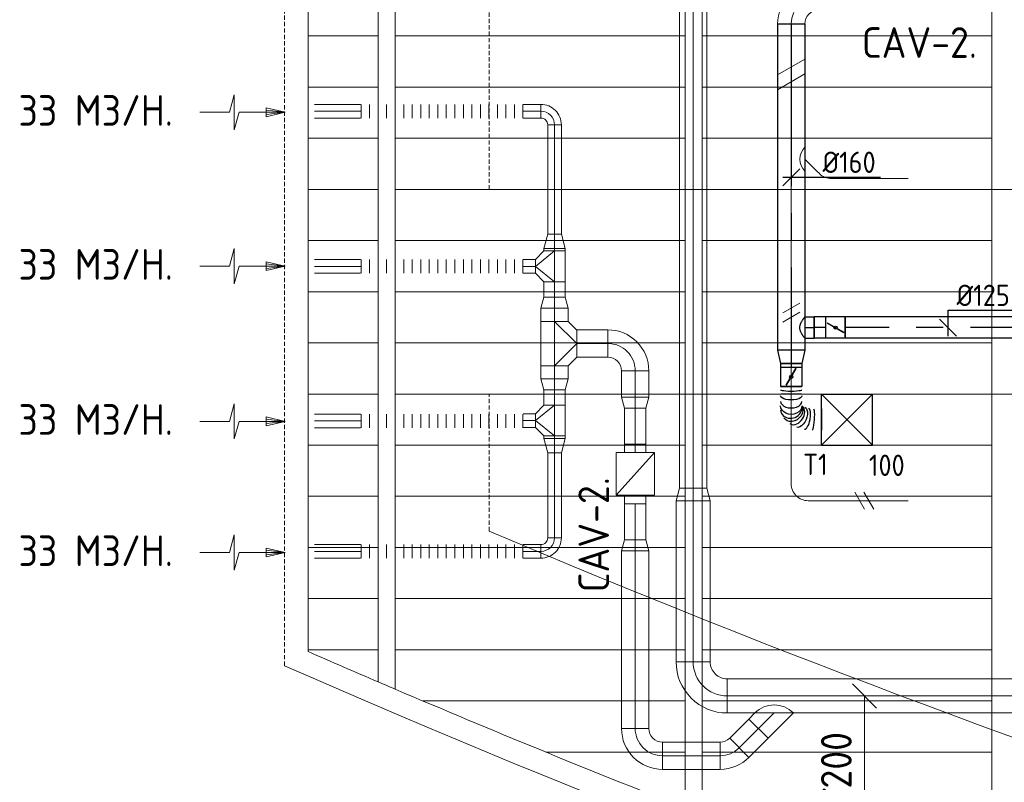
# Model space of a CAD drawing. Header units: millimetres. Extents: x -75017 to 35076, y -1757 to 51354.
# Tile 2 of 41: x -74874 to -69096, y 10869 to 15341. Entities that reach past the tile are written whole.
import ezdxf
from ezdxf.enums import TextEntityAlignment as Align

# ---------------------------------------------------------------- set-up
doc = ezdxf.new("R2010")
doc.units = ezdxf.units.MM
doc.header["$LTSCALE"] = 50
doc.linetypes.add('CENTER2', pattern=[28.575, 19.05, -3.175, 3.175, -3.175])
doc.linetypes.add('DASHED', pattern=[0.75, 0.5, -0.25])
for name, color, linetype in [('45 Plafond.BST', 7, 'Continuous'), ('45 Plafond.BST Afdek-arcering', 7, 'Continuous'), ('WL570---_TOEVOER', 200, 'Continuous'), ('WL570---_TOEVOER_HL', 1, 'Continuous'), ('WL570---_TOEVOER_RST', 200, 'Continuous'), ('WL570---_TOEVOER_RST_HL', 1, 'Continuous'), ('WM570---_TOEVOER', 2, 'Continuous'), ('WM570---_TOEVOER_PR', 2, 'Continuous'), ('WM570---_TOEVOER_RST_PR', 1, 'Continuous')]:
    doc.layers.add(name, color=color, linetype=linetype)
for name, color, linetype, lineweight in [('WL570---_BESTAAND-HARTLIJN', 161, 'Continuous', 0), ('WL570---_BESTAAND-MAATVOERING', 160, 'Continuous', 0), ('WL570---_BESTAAND-RETOUR', 100, 'Continuous', 0), ('WL570---_BESTAAND-TOEVOER', 200, 'Continuous', 0), ('WL570---_DEMONTEREN', 10, 'Continuous', 0)]:
    doc.layers.add(name, color=color, linetype=linetype, lineweight=lineweight)
doc.layers.get('WL570---_DEMONTEREN').off()
doc.styles.add('BURO-025', font='ISO96.shx', dxfattribs={"height": 125})
doc.styles.add('MAATVOERING', font='ISO')

# ---------------------------------------------------------------- blocks, each defined once
blk = doc.blocks.new('KARO')
for p, q in [((1, 0.5), (0, 0.5)), ((0, -0.5), (1, -0.5))]:
    blk.add_line(p, q)
at = {"invisible_edges": 15}
blk.add_3dface([(0, 0.5), (0, -0.5), (1, -0.5), (1, 0.5)], dxfattribs=at)
at = {"layer": 'WL570---_BESTAAND-HARTLIJN'}
blk.add_line((0, 0), (1, 0), dxfattribs=at)
blk = doc.blocks.new('OBO20000090H')
blk.add_lwpolyline([(100, -200, 0.414214), (-200, 100), (-200, -100, -0.414214), (-100, -200)], format="xyb", close=True)
at = {"invisible_edges": 15}
for points in [[(-182.6, -101.5), (-147.9, 95.4), (-200, 100), (-200, -100)], [(-165.8, -106), (-97.4, 81.9), (-147.9, 95.4), (-182.6, -101.5)], [(-150, -113.4), (-50, 59.8), (-97.4, 81.9), (-165.8, -106)], [(-135.7, -123.4), (-7.2, 29.8), (-50, 59.8), (-150, -113.4)], [(-123.4, -135.7), (29.8, -7.2), (-7.2, 29.8), (-135.7, -123.4)], [(-113.4, -150), (59.8, -50), (29.8, -7.2), (-123.4, -135.7)], [(-106, -165.8), (81.9, -97.4), (59.8, -50), (-113.4, -150)], [(-101.5, -182.6), (95.4, -147.9), (81.9, -97.4), (-106, -165.8)], [(-100, -200), (100, -200), (95.4, -147.9), (-101.5, -182.6)]]:
    blk.add_3dface(points, dxfattribs=at)
at = {"layer": 'WL570---_BESTAAND-HARTLIJN'}
blk.add_arc((-200, -200), 200, 0, 90, dxfattribs=at)
blk = doc.blocks.new('OBO16000090H')
blk.add_lwpolyline([(80, -160, 0.414214), (-160, 80), (-160, -80, -0.414214), (-80, -160)], format="xyb", close=True)
at = {"invisible_edges": 15}
for points in [[(-146.1, -81.2), (-118.3, 76.4), (-160, 80), (-160, -80)], [(-132.6, -84.8), (-77.9, 65.5), (-118.3, 76.4), (-146.1, -81.2)], [(-120, -90.7), (-40, 47.8), (-77.9, 65.5), (-132.6, -84.8)], [(-108.6, -98.7), (-5.7, 23.9), (-40, 47.8), (-120, -90.7)], [(-98.7, -108.6), (23.9, -5.7), (-5.7, 23.9), (-108.6, -98.7)], [(-90.7, -120), (47.8, -40), (23.9, -5.7), (-98.7, -108.6)], [(-84.8, -132.6), (65.5, -77.9), (47.8, -40), (-90.7, -120)], [(-81.2, -146.1), (76.4, -118.3), (65.5, -77.9), (-84.8, -132.6)], [(-80, -160), (80, -160), (76.4, -118.3), (-81.2, -146.1)]]:
    blk.add_3dface(points, dxfattribs=at)
at = {"layer": 'WL570---_BESTAAND-HARTLIJN'}
blk.add_arc((-160, -160), 160, 0, 90, dxfattribs=at)
blk = doc.blocks.new('MVLINE')
blk.add_line((35.4, -35.4), (-35.4, 35.4))
blk = doc.blocks.new('OZA2000160045R')
blk.add_lwpolyline([(113.1, 0), (148.5, 35.4), (35.4, 148.5), (-113.1, 0)])
at = {"layer": 'WL570---_BESTAAND-HARTLIJN'}
blk.add_line((0, 0), (91.9, 91.9), dxfattribs=at)
at = {"layer": 'WL570---_BESTAAND-RETOUR'}
blk.add_arc((0, 113.1), 160, 225, 315, dxfattribs=at)
blk = doc.blocks.new('OBO16000045H')
blk.add_lwpolyline([(80, -66.3, 0.198912), (9.7, 103.4), (-103.4, -9.7, -0.198912), (-80, -66.3)], format="xyb", close=True)
at = {"invisible_edges": 15}
for points in [[(-98.7, -14.9), (23.9, 88), (9.7, 103.4), (-103.4, -9.7)], [(-94.5, -20.4), (36.6, 71.4), (23.9, 88), (-98.7, -14.9)], [(-90.7, -26.3), (47.8, 53.7), (36.6, 71.4), (-94.5, -20.4)], [(-87.5, -32.5), (57.5, 35.2), (47.8, 53.7), (-90.7, -26.3)], [(-84.8, -38.9), (65.5, 15.8), (57.5, 35.2), (-87.5, -32.5)], [(-82.7, -45.6), (71.8, -4.2), (65.5, 15.8), (-84.8, -38.9)], [(-81.2, -52.4), (76.4, -24.6), (71.8, -4.2), (-82.7, -45.6)], [(-80.3, -59.3), (79.1, -45.4), (76.4, -24.6), (-81.2, -52.4)], [(-80, -66.3), (80, -66.3), (79.1, -45.4), (-80.3, -59.3)]]:
    blk.add_3dface(points, dxfattribs=at)
at = {"layer": 'WL570---_BESTAAND-HARTLIJN'}
blk.add_arc((-160, -66.3), 160, 0, 45, dxfattribs=at)
blk = doc.blocks.new('OSV2001600740G')
blk.add_lwpolyline([(0, -100), (74.6, -80), (74.6, 80), (0, 100)], close=True)
at = {"layer": 'WL570---_BESTAAND-HARTLIJN'}
blk.add_line((0, 0), (74.6, 0), dxfattribs=at)
blk = doc.blocks.new('AFZPIJL')
for points in [[(0, -10), (0, -6.52), (-2.06, -5.97), (2.06, -5.97), (0, -5.41), (0, 0)], [(-0.26, -2.22), (0, 0)], [(0.26, -2.22), (0, 0)]]:
    blk.add_lwpolyline(points)
blk.add_lwpolyline([(0.52, -2.22), (-0.52, -2.22), (0, 0)], close=True)
blk = doc.blocks.new('VBX1251250012525000')
for points in [[(50, 62.5), (0, 62.5), (0, -62.5), (50, -62.5)], [(300, -62.5), (350, -62.5), (350, 62.5), (300, 62.5)]]:
    blk.add_lwpolyline(points)
blk.add_lwpolyline([(50, -112.5), (300, -112.5), (300, 112.5), (50, 112.5)], close=True)
at = {"layer": 'WL570---_BESTAAND-HARTLIJN'}
blk.add_line((300, 0), (350, 0), dxfattribs=at)
at = {"layer": 'WL570---_BESTAAND-TOEVOER'}
blk.add_line((50, -112.5), (300, 112.5), dxfattribs=at)
blk = doc.blocks.new('OSV1601250650K')
blk.add_lwpolyline([(-65.3, -80), (0, -62.5), (0, 62.5), (-65.3, 80)], close=True)
at = {"layer": 'WL570---_BESTAAND-HARTLIJN'}
blk.add_line((-65.3, 0), (0, 0), dxfattribs=at)
blk = doc.blocks.new('OSV1601250650G')
blk.add_lwpolyline([(0, -80), (65.3, -62.5), (65.3, 62.5), (0, 80)], close=True)
at = {"layer": 'WL570---_BESTAAND-HARTLIJN'}
blk.add_line((0, 0), (65.3, 0), dxfattribs=at)
blk = doc.blocks.new('OSV125800830G')
blk.add_lwpolyline([(0, -62.5), (84, -40), (84, 40), (0, 62.5)], close=True)
at = {"layer": 'WL570---_BESTAAND-HARTLIJN'}
blk.add_line((0, 0), (84, 0), dxfattribs=at)
blk = doc.blocks.new('OTS1251258000H')
blk.add_lwpolyline([(-90, -62.5), (90, -62.5), (90, 62.5), (40, 112.5), (-40, 112.5), (-90, 62.5)], close=True)
at = {"layer": 'WL570---_BESTAAND-HARTLIJN'}
blk.add_line((-90, 0), (90, 0), dxfattribs=at)
at = {"layer": 'WL570---_BESTAAND-RETOUR'}
blk.add_lwpolyline([(-90, 0), (0, 112.5), (90, 0)], dxfattribs=at)
blk = doc.blocks.new('FLLINE80')
blk.add_line((0, -40), (0, 40))
blk = doc.blocks.new('OEX8000100000')
at = {"rotation": 180}
for p in [(50, 0), (100, 0), (150, 0), (200, 0), (250, 0), (300, 0), (350, 0), (400, 0), (450, 0), (500, 0), (550, 0), (600, 0), (650, 0), (700, 0), (750, 0), (800, 0), (850, 0), (900, 0), (950, 0), (1000, 0)]:
    blk.add_blockref('FLLINE80', p, dxfattribs=at)
blk = doc.blocks.new('OBO8000090H')
blk.add_lwpolyline([(40, -80, 0.414214), (-80, 40), (-80, -40, -0.414214), (-40, -80)], format="xyb", close=True)
at = {"invisible_edges": 15}
for points in [[(-73.1, -40.6), (-59.2, 38.2), (-80, 40), (-80, -40)], [(-66.3, -42.4), (-39, 32.8), (-59.2, 38.2), (-73.1, -40.6)], [(-60, -45.4), (-20, 23.9), (-39, 32.8), (-66.3, -42.4)], [(-54.3, -49.4), (-2.9, 11.9), (-20, 23.9), (-60, -45.4)], [(-49.4, -54.3), (11.9, -2.9), (-2.9, 11.9), (-54.3, -49.4)], [(-45.4, -60), (23.9, -20), (11.9, -2.9), (-49.4, -54.3)], [(-42.4, -66.3), (32.8, -39), (23.9, -20), (-45.4, -60)], [(-40.6, -73.1), (38.2, -59.2), (32.8, -39), (-42.4, -66.3)], [(-40, -80), (40, -80), (38.2, -59.2), (-40.6, -73.1)]]:
    blk.add_3dface(points, dxfattribs=at)
at = {"layer": 'WL570---_BESTAAND-HARTLIJN'}
blk.add_arc((-80, -80), 80, 0, 90, dxfattribs=at)
blk = doc.blocks.new('OTS16016016000H')
blk.add_lwpolyline([(-130, -80), (130, -80), (130, 80), (80, 130), (-80, 130), (-130, 80)], close=True)
at = {"layer": 'WL570---_BESTAAND-HARTLIJN'}
blk.add_line((-130, 0), (130, 0), dxfattribs=at)
at = {"layer": 'WL570---_BESTAAND-RETOUR'}
blk.add_lwpolyline([(-130, 0), (0, 130), (130, 0)], dxfattribs=at)
blk = doc.blocks.new('OZA1250100045R')
blk.add_lwpolyline([(70.7, 0), (106.1, 35.4), (35.4, 106.1), (-70.7, 0)])
at = {"layer": 'WL570---_BESTAAND-HARTLIJN'}
blk.add_line((0, 0), (70.7, 70.7), dxfattribs=at)
at = {"layer": 'WL570---_BESTAAND-TOEVOER'}
blk.add_arc((0, 70.7), 100, 225, 315, dxfattribs=at)
blk = doc.blocks.new('OSV16010001110K')
blk.add_lwpolyline([(-112, -80), (0, -50), (0, 50), (-112, 80)], close=True)
at = {"layer": 'WL570---_BESTAAND-HARTLIJN'}
blk.add_line((-112, 0), (0, 0), dxfattribs=at)
blk = doc.blocks.new('OBO10000045H')
blk.add_lwpolyline([(50, -41.4, 0.198912), (6.1, 64.6), (-64.6, -6.1, -0.198912), (-50, -41.4)], format="xyb", close=True)
at = {"invisible_edges": 15}
for points in [[(-61.7, -9.3), (14.9, 55), (6.1, 64.6), (-64.6, -6.1)], [(-59, -12.7), (22.9, 44.6), (14.9, 55), (-61.7, -9.3)], [(-56.7, -16.4), (29.9, 33.6), (22.9, 44.6), (-59, -12.7)], [(-54.7, -20.3), (35.9, 22), (29.9, 33.6), (-56.7, -16.4)], [(-53, -24.3), (41, 9.9), (35.9, 22), (-54.7, -20.3)], [(-51.7, -28.5), (44.9, -2.6), (41, 9.9), (-53, -24.3)], [(-50.8, -32.7), (47.7, -15.4), (44.9, -2.6), (-51.7, -28.5)], [(-50.2, -37.1), (49.4, -28.3), (47.7, -15.4), (-50.8, -32.7)], [(-50, -41.4), (50, -41.4), (49.4, -28.3), (-50.2, -37.1)]]:
    blk.add_3dface(points, dxfattribs=at)
at = {"layer": 'WL570---_BESTAAND-HARTLIJN'}
blk.add_arc((-100, -41.4), 100, 0, 45, dxfattribs=at)
blk = doc.blocks.new('RB45DO')
blk.add_lwpolyline([(0.707107, 0.5), (0, 0.5), (0, -0.5), (0.707107, -0.5, 0.133256), (0.835518, -0.465158, 0.106756), (0.957107, -0.353553, 0.082828), (1.032249, -0.198077, 0.071352), (1.06066, 0, 0.071352), (1.032249, 0.198077, 0.082828), (0.957107, 0.353553, 0.106756), (0.835518, 0.465158, 0.133256)], format="xyb", close=True)
at = {"layer": 'WL570---_BESTAAND-HARTLIJN'}
blk.add_line((0, 0), (1.06066, 0), dxfattribs=at)
blk = doc.blocks.new('OBO10000045N')
at = {"xscale": 100, "yscale": 100, "zscale": 100}
blk.add_blockref('RB45DO', (0, 0), dxfattribs=at)
blk = doc.blocks.new('RB45UP')
blk.add_lwpolyline([(0, -0.5), (0.707107, -0.5), (0.707107, 0.5), (0, 0.5, -0.133256), (0.128411, 0.465158, -0.106756), (0.25, 0.353553, -0.082828), (0.325143, 0.198077, -0.071352), (0.353553, 0, -0.071352), (0.325143, -0.198077, -0.082828), (0.25, -0.353553, -0.106756), (0.128411, -0.465158, -0.133256)], format="xyb", close=True)
at = {"layer": 'WL570---_BESTAAND-HARTLIJN'}
blk.add_line((0, 0), (0.707107, 0), dxfattribs=at)
blk = doc.blocks.new('OBO10000045O')
at = {"xscale": 100, "yscale": 100, "zscale": 100}
blk.add_blockref('RB45UP', (0, 0), dxfattribs=at)
blk = doc.blocks.new('OBO10000090H')
blk.add_lwpolyline([(50, -100, 0.414214), (-100, 50), (-100, -50, -0.414214), (-50, -100)], format="xyb", close=True)
at = {"invisible_edges": 15}
for points in [[(-91.3, -50.8), (-74, 47.7), (-100, 50), (-100, -50)], [(-82.9, -53), (-48.7, 41), (-74, 47.7), (-91.3, -50.8)], [(-75, -56.7), (-25, 29.9), (-48.7, 41), (-82.9, -53)], [(-67.9, -61.7), (-3.6, 14.9), (-25, 29.9), (-75, -56.7)], [(-61.7, -67.9), (14.9, -3.6), (-3.6, 14.9), (-67.9, -61.7)], [(-56.7, -75), (29.9, -25), (14.9, -3.6), (-61.7, -67.9)], [(-53, -82.9), (41, -48.7), (29.9, -25), (-56.7, -75)], [(-50.8, -91.3), (47.7, -74), (41, -48.7), (-53, -82.9)], [(-50, -100), (50, -100), (47.7, -74), (-50.8, -91.3)]]:
    blk.add_3dface(points, dxfattribs=at)
at = {"layer": 'WL570---_BESTAAND-HARTLIJN'}
blk.add_arc((-100, -100), 100, 0, 90, dxfattribs=at)
blk = doc.blocks.new('UISO')
for p, q in [((0, 0.18), (1, 0.757)), ((0, 0), (1, 0.577))]:
    blk.add_line(p, q)
at = {"layer": 'WL570---_BESTAAND-TOEVOER'}
for p, q in [((0, 0.36), (1, 0.937)), ((0, -0.18), (1, 0.397))]:
    blk.add_line(p, q, dxfattribs=at)
blk = doc.blocks.new('Block plafond 7e verd zuidgevel')
at = {"layer": '45 Plafond.BST', "color": 252, "linetype": 'Continuous', "lineweight": 0}
for p, q in [((-461.5, 12150), (-461.5, 4789.7)), ((-50, 12150), (-50, 4611.7)), ((-50, 4611.7), (-50, 12150)), ((50, 12150), (50, 4568.9)), ((50, 4568.9), (50, 12150)), ((1750, 3872.5), (1750, 12150)), ((1850, 12150), (1850, 3833.3)), ((3550, 3196.1), (3550, 12150))]:
    blk.add_line(p, q, dxfattribs=at)
for start, end in [(246.404491, 246.805171), (246.805171, 246.902364), (246.902364, 248.544244)]:
    blk.add_arc((25200.7, 63540.6), 64111, start, end, dxfattribs=at)
at = {"layer": '45 Plafond.BST Afdek-arcering', "color": 252, "linetype": 'Continuous', "lineweight": 0}
for p, q in [((-461.5, 8400), (-50, 8400)), ((50, 8400), (1750, 8400)), ((1850, 8400), (3550, 8400)), ((-461.5, 8100), (-50, 8100)), ((50, 8100), (1750, 8100)), ((1850, 8100), (3550, 8100)), ((-461.5, 7800), (-50, 7800)), ((50, 7800), (1750, 7800)), ((1850, 7800), (3550, 7800)), ((-461.5, 7500), (-50, 7500)), ((50, 7500), (1750, 7500)), ((1850, 7500), (3550, 7500)), ((-461.5, 7200), (-50, 7200)), ((50, 7200), (1750, 7200)), ((1850, 7200), (3550, 7200)), ((-461.5, 6900), (-50, 6900)), ((50, 6900), (1750, 6900)), ((1850, 6900), (3550, 6900)), ((-461.5, 6600), (-50, 6600)), ((50, 6600), (1750, 6600)), ((1850, 6600), (3550, 6600)), ((-461.5, 6300), (-50, 6300)), ((50, 6300), (1750, 6300)), ((1850, 6300), (3550, 6300)), ((-461.5, 6000), (-50, 6000)), ((50, 6000), (1750, 6000)), ((1850, 6000), (3550, 6000)), ((-461.5, 5700), (-50, 5700)), ((50, 5700), (1750, 5700)), ((1850, 5700), (3550, 5700)), ((-461.5, 5400), (-50, 5400)), ((50, 5400), (1750, 5400)), ((1850, 5400), (3550, 5400)), ((-461.5, 5100), (-50, 5100)), ((50, 5100), (1750, 5100)), ((1850, 5100), (3550, 5100)), ((-461.5, 4800), (-50, 4800)), ((50, 4800), (1750, 4800)), ((1850, 4800), (3550, 4800)), ((212.3, 4500), (1750, 4500)), ((1850, 4500), (3550, 4500)), ((933.3, 4200), (1750, 4200)), ((1850, 4200), (3550, 4200))]:
    blk.add_line(p, q, dxfattribs=at)
blk = doc.blocks.new('*U291')
at = {"color": 0, "ltscale": 10}
for p, q in [((150, 150, -2500), (-150, 150, -2500)), ((-150, -150, -2500), (-150, 150, -2500)), ((150, -150, -2500), (-150, 150, -2500)), ((-150, -150, -2500), (150, 150, -2500)), ((150, -150, -2500), (150, 150, -2500)), ((150, -150, -2500), (-150, -150, -2500))]:
    blk.add_line(p, q, dxfattribs=at)
at = {"layer": 'WL570---_TOEVOER_RST_HL', "linetype": 'CENTER2'}
blk.add_circle((0, 0, -2500), 0.075, dxfattribs=at)
at = {"layer": 'WL570---_TOEVOER_RST', "color": 2, "style": 'BURO-025'}
for tag in ['MC', 'Q']:
    blk.add_attdef(tag, text='', height=125, dxfattribs=at).set_placement((0, 0), align=Align.MIDDLE)
at = {"layer": 'WM570---_TOEVOER_RST_PR', "color": 2, "style": 'BURO-025'}
blk.add_attdef('POSNR', text='', height=125, dxfattribs=at).set_placement((0, 0), align=Align.MIDDLE)
blk = doc.blocks.new('*U304')
at = {"color": 0, "ltscale": 10}
for p, q in [((0, 62.5, -2700), (54.9, 62.5, -2700)), ((54.9, 62.5, -2700), (54.9, -62.5, -2700)), ((0, -62.5, -2700), (54.9, -62.5, -2700))]:
    blk.add_line(p, q, dxfattribs=at)
blk.add_spline([(-0.3, -62.2, -2700), (-1, -61.2, -2700), (-2.2, -59.6, -2700), (-3.9, -57.4, -2700), (-6, -54.6, -2700), (-8.4, -51.3, -2700), (-11.1, -47.4, -2700), (-14.1, -43.1, -2700), (-17.1, -38.3, -2700), (-20.1, -33.1, -2700), (-23, -27.5, -2700), (-25.5, -21.7, -2700), (-27.7, -15.7, -2700), (-29.2, -9.5, -2700), (-30, -3.2, -2700), (-30, 3.2, -2700), (-29.2, 9.5, -2700), (-27.7, 15.7, -2700), (-25.5, 21.7, -2700), (-23, 27.5, -2700), (-20.1, 33.1, -2700), (-17.1, 38.3, -2700), (-14.1, 43.1, -2700), (-11.1, 47.4, -2700), (-8.4, 51.3, -2700), (-6, 54.6, -2700), (-3.9, 57.4, -2700), (-2.2, 59.6, -2700), (-1, 61.2, -2700), (-0.3, 62.2, -2700), (0, 62.5, -2700)], degree=3, dxfattribs=at)
at = {"layer": 'WL570---_TOEVOER_HL', "linetype": 'CENTER2'}
blk.add_line((0, 0, -2700), (54.9, 0, -2700), dxfattribs=at)
at = {"layer": 'WM570---_TOEVOER_PR', "color": 2, "style": 'BURO-025'}
blk.add_attdef('POSNR', text='', height=125, dxfattribs=at).set_placement((0, 0), align=Align.MIDDLE)
blk = doc.blocks.new('*U305')
at = {"ltscale": 10}
for p, q in [((-56.4, 62.5, -2700), (56.4, 62.5, -2700)), ((-56.4, -62.5, -2700), (-56.4, 62.5, -2700)), ((56.4, 62.5, -2700), (56.4, -62.5, -2700)), ((-49.4, 27.3, -2700), (-48.4, 29.1, -2700)), ((48.4, -29.1, -2700), (-49.4, 27.3, -2700)), ((49.4, -27.3, -2700), (-48.4, 29.1, -2700)), ((48.4, -29.1, -2700), (49.4, -27.3, -2700)), ((-56.4, -62.5, -2700), (56.4, -62.5, -2700))]:
    blk.add_line(p, q, dxfattribs=at)
blk.add_circle((0, 0, -2700), 9.41, dxfattribs=at)
at = {"layer": 'WL570---_TOEVOER', "color": 2, "style": 'BURO-025'}
blk.add_attdef('I', text='', height=125, dxfattribs=at).set_placement((0, 0), align=Align.MIDDLE)
at = {"layer": 'WM570---_TOEVOER_PR', "color": 2, "style": 'BURO-025'}
blk.add_attdef('POSNR', text='', height=125, dxfattribs=at).set_placement((0, 0), align=Align.MIDDLE)
blk = doc.blocks.new('*U306')
at = {"color": 0, "ltscale": 10}
for p, q in [((0, 62.5, -2700), (68.5, 62.5, -2700)), ((68.5, 62.5, -2700), (68.5, -62.5, -2700)), ((0, -62.5, -2700), (68.5, -62.5, -2700))]:
    blk.add_line(p, q, dxfattribs=at)
at = {"layer": 'WL570---_TOEVOER_HL', "linetype": 'CENTER2'}
blk.add_line((0, 0, -2700), (68.5, 0, -2700), dxfattribs=at)
at = {"layer": 'WM570---_TOEVOER_PR', "color": 2, "style": 'BURO-025'}
blk.add_attdef('POSNR', text='', height=125, dxfattribs=at).set_placement((0, 0), align=Align.MIDDLE)
blk = doc.blocks.new('*U307')
at = {"color": 0, "ltscale": 10}
for p, q in [((0, 80, -2700), (1914.4, 80, -2700)), ((0, -80, -2700), (0, 80, -2700)), ((1914.4, 80, -2700), (1914.4, -80, -2700)), ((0, -80, -2700), (1914.4, -80, -2700))]:
    blk.add_line(p, q, dxfattribs=at)
at = {"layer": 'WL570---_TOEVOER_HL', "linetype": 'CENTER2'}
blk.add_line((0, 0, -2700), (1914.4, 0, -2700), dxfattribs=at)
at = {"layer": 'WM570---_TOEVOER_PR', "color": 2, "style": 'BURO-025'}
blk.add_attdef('POSNR', text='', height=125, dxfattribs=at).set_placement((0, 0), align=Align.MIDDLE)
blk = doc.blocks.new('*U308')
at = {"color": 0, "ltscale": 10}
for p, q in [((131.9, 176.6, -2700), (256.9, 176.6, -2700)), ((0, -62.5, -2700), (0, 62.5, -2700)), ((250.8, 76.9, -2700), (251, 77.9, -2700))]:
    blk.add_line(p, q, dxfattribs=at)
for centre, major_axis, ratio, start_param, end_param in [((189.5, 90, -2700), (61.4, -12.6), 0.335291, 0.024291, 3.117301), ((18.8, 0, -2700), (0, -62.5), 0.133373, 0, 3.141593), ((87.4, 0, -2700), (0, -62.5), 0.620895, 0, 3.141593), ((166.8, 29.3, -2700), (52.6, -34.3), 0.692795, 0.086056, 3.055536), ((132.3, 0, -2700), (15.6, -61), 0.85856, 0.216651, 2.924941), ((132.3, 0, -2700), (15.6, -61), 0.85856, 6.066534, 6.499837), ((166.8, 29.3, -2700), (52.6, -34.3), 0.692795, 6.197129, 6.369242)]:
    blk.add_ellipse(centre, major_axis=major_axis, ratio=ratio, start_param=start_param, end_param=end_param, dxfattribs=at)
at = {"color": 0, "ltscale": 10, "extrusion": (0, 0, -1)}
for centre, major_axis, ratio, start_param, end_param in [((194.4, 127.3, -2700), (-62.5, 4.1), 0.114415, 0.007452, 3.149045), ((55, 0, -2700), (0, 62.5), 0.390794, 0, 3.141593), ((113.7, 0, -2700), (0, 62.5), 0.807589, 0, 3.141593), ((150.5, 10, -2700), (39.8, -48.7), 0.80365, 3.289609, 6.431202), ((180.1, 56.6, -2700), (58.6, -22.3), 0.532774, 3.189485, 6.331078)]:
    blk.add_ellipse(centre, major_axis=major_axis, ratio=ratio, start_param=start_param, end_param=end_param, dxfattribs=at)
at = {"layer": 'WM570---_TOEVOER_PR', "color": 2, "style": 'BURO-025'}
blk.add_attdef('POSNR', text='', height=125, dxfattribs=at).set_placement((0, 0), align=Align.MIDDLE)
blk = doc.blocks.new('*U309')
at = {"color": 0, "ltscale": 10}
for p, q in [((0, 62.5, -2700), (21.4, 62.5, -2700)), ((0, -62.5, -2700), (0, 62.5, -2700)), ((0, -62.5, -2700), (21.4, -62.5, -2700))]:
    blk.add_line(p, q, dxfattribs=at)
at = {"layer": 'WL570---_TOEVOER_HL', "linetype": 'CENTER2'}
blk.add_line((0, 0, -2700), (21.4, 0, -2700), dxfattribs=at)
at = {"layer": 'WM570---_TOEVOER_PR', "color": 2, "style": 'BURO-025'}
blk.add_attdef('POSNR', text='', height=125, dxfattribs=at).set_placement((0, 0), align=Align.MIDDLE)
blk = doc.blocks.new('*U310')
at = {"ltscale": 10}
for p, q in [((-56.5, 62.5, -2700), (56.5, 62.5, -2700)), ((-56.5, -62.5, -2700), (-56.5, 62.5, -2700)), ((56.5, 62.5, -2700), (56.5, -62.5, -2700)), ((100.8, 59.4, -2700), (100.8, -59.4, -2700)), ((-49.4, 27.3, -2700), (-48.4, 29.1, -2700)), ((48.4, -29.1, -2700), (-49.4, 27.3, -2700)), ((49.4, -27.3, -2700), (-48.4, 29.1, -2700)), ((48.4, -29.1, -2700), (49.4, -27.3, -2700)), ((-56.5, -62.5, -2700), (56.5, -62.5, -2700))]:
    blk.add_line(p, q, dxfattribs=at)
blk.add_circle((0, 0, -2700), 9.41, dxfattribs=at)
at = {"layer": 'WL570---_TOEVOER', "color": 2, "style": 'BURO-025'}
blk.add_attdef('I', text='', height=125, dxfattribs=at).set_placement((0, 0), align=Align.MIDDLE)
at = {"layer": 'WM570---_TOEVOER_PR', "color": 2, "style": 'BURO-025'}
blk.add_attdef('POSNR', text='', height=125, dxfattribs=at).set_placement((0, 0), align=Align.MIDDLE)
blk = doc.blocks.new('*U311')
at = {"color": 0, "ltscale": 10}
for p, q in [((0, 80, -2700), (78.2, 62.5, -2700)), ((0, 80, -2700), (0, -80, -2700)), ((78.2, 62.5, -2700), (78.2, -62.5, -2700)), ((0, -80, -2700), (78.2, -62.5, -2700))]:
    blk.add_line(p, q, dxfattribs=at)
at = {"layer": 'WL570---_TOEVOER_HL', "linetype": 'CENTER2'}
blk.add_line((0, 0, -2700), (78.2, 0, -2700), dxfattribs=at)
for centre in [(0, 0, -2700), (78.2, 0, -2700)]:
    blk.add_circle(centre, 0.075, dxfattribs=at)
at = {"layer": 'WM570---_TOEVOER_PR', "color": 2, "style": 'BURO-025'}
blk.add_attdef('POSNR', text='', height=125, dxfattribs=at).set_placement((0, 0), align=Align.MIDDLE)
blk = doc.blocks.new('*U312')
at = {"color": 0, "ltscale": 10}
for p, q in [((0, 62.5, -2700), (1687.1, 62.5, -2700)), ((0, -62.5, -2700), (0, 62.5, -2700)), ((1687.1, 62.5, -2700), (1687.1, -62.5, -2700)), ((0, -62.5, -2700), (1687.1, -62.5, -2700))]:
    blk.add_line(p, q, dxfattribs=at)
at = {"layer": 'WL570---_TOEVOER_HL', "linetype": 'CENTER2'}
blk.add_line((0, 0, -2700), (1687.1, 0, -2700), dxfattribs=at)
at = {"layer": 'WM570---_TOEVOER_PR', "color": 2, "style": 'BURO-025'}
blk.add_attdef('POSNR', text='', height=125, dxfattribs=at).set_placement((0, 0), align=Align.MIDDLE)
blk = doc.blocks.new('*U315')
at = {"layer": 'WM570---_TOEVOER', "color": 0, "ltscale": 10}
for p, q in [((-50, -50), (50, 50)), ((-50, 0), (522.9, 0))]:
    blk.add_line(p, q, dxfattribs=at)
at = {"layer": 'WM570---_TOEVOER', "color": 0, "style": 'BURO-025'}
blk.add_text('%%c160', height=125, dxfattribs=at).set_placement((183.6, 25))
blk = doc.blocks.new('*U316')
at = {"layer": 'WM570---_TOEVOER', "color": 0, "ltscale": 10}
for p, q in [((0, 101.9), (380.4, 101.9)), ((0, -50), (0, 101.9)), ((50, -50), (-50, 50))]:
    blk.add_line(p, q, dxfattribs=at)
at = {"layer": 'WM570---_TOEVOER', "color": 0, "style": 'BURO-025'}
blk.add_text('%%c125', height=125, dxfattribs=at).set_placement((50, 126.9))

msp = doc.modelspace()

# ---------------------------------------------------------------- linework, layer by layer
at = {"layer": 'WL570---_BESTAAND-MAATVOERING', "linetype": 'DASHED'}
for p, q in [((-73320, 11552.4), (-73320, 19145.8)), ((-72120, 14345.8), (-72120, 17945.8)), ((-72120, 12341.8), (-72120, 13145.8))]:
    msp.add_line(p, q, dxfattribs=at)
at = {"layer": 'WL570---_BESTAAND-MAATVOERING'}
for p, q in [((-72120, 14345.8), (-50779.4, 14345.8)), ((-72120, 13145.8), (-50779.4, 13145.8))]:
    msp.add_line(p, q, dxfattribs=at)
msp.add_lwpolyline([(-69916.9, 11375.3), (-69917.2, 11124.6), (-69918, 10519.4)], dxfattribs=at)
for radius, start, end in [(63040.6, 247.031394, 267.036171), (64240.6, 246.320689, 267.091582)]:
    msp.add_arc((-47519.9, 70384.5), radius, start, end, dxfattribs=at)

# ---------------------------------------------------------------- block references
at = {"layer": 'WL570---_BESTAAND-MAATVOERING', "xscale": 2, "yscale": 2, "zscale": 2, "rotation": 179.9319646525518}
msp.add_blockref('MVLINE', (-69916.9, 11375.3), dxfattribs=at)
at = {"layer": 'WL570---_BESTAAND-RETOUR'}
for p, xscale, yscale, zscale, rotation in [((-70922.3, 12594.4), 3375.980803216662, 160, 160, 90), ((-73144.1, 14804), -270.6940397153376, 80, 80, 180), ((-71920.2, 14804), -104.6717615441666, 80, 80, 180), ((-71735.5, 14724.7), 641.4805336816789, 80, 80, 270), ((-71735.5, 13984.4), 14.56646699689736, 125, 125, 90), ((-73144.1, 13894.1), -270.6940397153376, 80, 80, 180), ((-71735.5, 13804.4), 90.13055144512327, 125, 125, 270), ((-71735.5, 13571), 77.92349494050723, 160, 160, 89.99999999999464), ((-71422.4, 13442.1), 183.015599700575, 160, 160, 179.9999999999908), ((-71735.5, 13313.1), -77.92349494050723, 160, 160, 90.00000000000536), ((-71262.4, 13282.1), 154.0663483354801, 160, 160, 270.0000000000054), ((-71735.5, 13079.7), -90.13055144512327, 125, 125, 270), ((-71262.4, 13062.2), -210.0606510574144, 125, 125, 90), ((-71920.2, 12990), -72.22950757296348, 80, 80, 180), ((-71735.5, 12899.7), -14.56646699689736, 125, 125, 90), ((-71735.5, 12302.9), 498.312785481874, 80, 80, 90), ((-71262.4, 12291.5), 210.0606510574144, 125, 125, 90), ((-70922.3, 12519.8), 944.5132047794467, 200, 200, 270.0000000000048), ((-71262.4, 12224.6), 1040.175640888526, 160, 160, 270.0000000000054), ((-70722.3, 11375.2), 2026.858655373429, 200, 200, 0.004106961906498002), ((-70539.3, 11183.3), 158.4774644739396, 160, 160, 225.0041069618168), ((-70764.5, 11024.4), 337.9351712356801, 160, 160, 180.0000000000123)]:
    msp.add_blockref('KARO', p, dxfattribs=dict(at, xscale=xscale, yscale=yscale, zscale=zscale, rotation=rotation))
at = {"layer": 'WL570---_BESTAAND-RETOUR', "color": 2, "xscale": 50, "yscale": 50, "zscale": 50, "rotation": 270}
for p in [(-73316.3, 14797.9), (-73316.3, 13895.2), (-73316.3, 12985.4), (-73316.3, 12216.1)]:
    msp.add_blockref('AFZPIJL', p, dxfattribs=at)
at = {"layer": 'WL570---_BESTAAND-RETOUR', "xscale": -1}
for name, p, rotation in [('OEX8000100000', (-72920.8, 14804), 180), ('OBO8000090H', (-71735.5, 14804), 270), ('OEX8000100000', (-72920.8, 13894.1), 180), ('OBO16000090H', (-71262.4, 13442.1), 270.0000000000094), ('OSV1601250650G', (-71735.5, 13235.2), 90), ('OSV1601250650K', (-71262.4, 13062.2), 90), ('OTS1251258000H', (-71735.5, 12989.7), 90), ('OSV125800830G', (-71735.5, 12885.2), 90), ('VBX1251250012525000', (-71262.4, 12501.8), 270)]:
    msp.add_blockref(name, p, dxfattribs=dict(at, rotation=rotation))
at = {"layer": 'WL570---_BESTAAND-RETOUR'}
for name, p, rotation in [('OSV125800830G', (-71735.5, 13998.9), 90), ('OTS1251258000H', (-71735.5, 13894.4), 90), ('OSV1601250650G', (-71735.5, 13648.9), 90), ('OTS16016016000H', (-71735.5, 13441), 270), ('OSV2001600740G', (-70922.3, 12519.8), 90), ('OBO8000090H', (-71735.5, 12222.9), 270), ('OSV1601250650K', (-71262.4, 12291.5), 90), ('OBO20000090H', (-70922.3, 11375.2), 180.0000000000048), ('OZA2000160045R', (-70447.4, 11275.3), 180.0041069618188), ('OBO16000090H', (-71262.4, 11024.4), 180.0000000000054), ('OBO16000045H', (-70698.2, 11024.4), 270.0000000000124)]:
    msp.add_blockref(name, p, dxfattribs=dict(at, rotation=rotation))
at = {"layer": 'WL570---_BESTAAND-RETOUR', "yscale": 80, "zscale": 80}
for p, xscale in [((-71920.2, 13894.1), 72.22950757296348), ((-73144.1, 12988), 270.6940397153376), ((-73144.1, 12222.9), 270.6940397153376), ((-71920.2, 12222.9), 104.6717615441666)]:
    msp.add_blockref('KARO', p, dxfattribs=dict(at, xscale=xscale))
at = {"layer": 'WL570---_BESTAAND-RETOUR'}
for p in [(-72920.8, 12988), (-72920.8, 12222.9)]:
    msp.add_blockref('OEX8000100000', p, dxfattribs=at)
at = {"layer": 'WL570---_BESTAAND-TOEVOER'}
msp.add_blockref('Block plafond 7e verd zuidgevel', (-72720, 6845.8), dxfattribs=at)
at = {"layer": 'WL570---_BESTAAND-TOEVOER', "rotation": 90.00000000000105}
msp.add_blockref('OBO16000090H', (-70346.6, 15477), dxfattribs=at)
at = {"layer": 'WL570---_DEMONTEREN'}
for name, p, xscale, yscale, zscale, rotation in [('KARO', (-70346.6, 15317), 1206.691667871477, 160, 160, 270), ('KARO', (-70181.6, 14438), 20.25322287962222, 100, 100, 135.0000000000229), ('KARO', (-70346.6, 13999.8), -1054.287773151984, 100, 100, 90), ('KARO', (-70346.6, 12945.5), 325.5118387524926, 100, 100, 270), ('KARO', (-69660.3, 12520), 586.5609041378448, 100, 100, 180), ('UISO', (-69880.3, 12470), 100, 100, 100, 90)]:
    msp.add_blockref(name, p, dxfattribs=dict(at, xscale=xscale, yscale=yscale, zscale=zscale, rotation=rotation))
for name, p, xscale, yscale, zscale in [('UISO', (-70426.6, 14959), 160, 160, 160), ('KARO', (-70110.9, 14408.7), 450.0415681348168, 100, 100), ('UISO', (-70396.6, 13585.5), 100, 100, 100)]:
    msp.add_blockref(name, p, dxfattribs=dict(at, xscale=xscale, yscale=yscale, zscale=zscale))
for name, p, rotation in [('OZA1250100045R', (-70266.6, 14523.1), 270.000000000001), ('OBO10000045H', (-70152.3, 14408.7), 225.0000000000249), ('OBO10000045O', (-70346.6, 13027.7), 90), ('OBO10000045N', (-70346.6, 12890.6), 90), ('OBO10000090H', (-70346.9, 12520), 180.0000000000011)]:
    msp.add_blockref(name, p, dxfattribs=dict(at, rotation=rotation))
at = {"layer": 'WL570---_DEMONTEREN', "xscale": -1, "rotation": 89.99999999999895}
msp.add_blockref('OSV16010001110K', (-70346.6, 13999.8), dxfattribs=at)
at = {"layer": 'WL570---_TOEVOER'}
for name, p, rotation in [('*U307', (-70346.6, 15317, 2700), 270), ('*U306', (-70143.2, 13535, 2700), 180), ('*U305', (-70086.8, 13535, 2700), 180), ('*U312', (-68343.2, 13535, 2700), 180), ('*U311', (-70346.6, 13402.7, 2700), 270), ('*U309', (-70346.6, 13324.5, 2700), 270), ('*U310', (-70346.6, 13246.6, 2700), 270), ('*U308', (-70346.6, 13190.1, 2700), 270)]:
    msp.add_blockref(name, p, dxfattribs=dict(at, rotation=rotation))
msp.add_blockref('*U304', (-70266.6, 13535, 2700), dxfattribs=at)
at = {"layer": 'WL570---_TOEVOER_RST'}
ref = msp.add_blockref('*U291', (-70020, 12995.7, 2500), dxfattribs=dict(at, rotation=270))
ref.add_attrib('Q', '100', (-69891.1, 12665.2), dxfattribs={"color": 2, "height": 125, "style": 'BURO-025'})
ref.add_attrib('MC', 'T1', (-70277.6, 12670.5), dxfattribs={"color": 2, "height": 125, "style": 'BURO-025'})
at = {"layer": 'WM570---_TOEVOER'}
for name, p in [('*U315', (-70346.6, 14417.1, 2700)), ('*U316', (-69426.3, 13535, 2700))]:
    msp.add_blockref(name, p, dxfattribs=at)

# ---------------------------------------------------------------- texts
at = {"layer": 'WL570---_BESTAAND-MAATVOERING', "style": 'MAATVOERING'}
msp.add_text('CAV-2.', height=180, dxfattribs=at).set_placement((-69932.2, 15116.9))
for s, rotation, p in [('CAV-2.', 90, (-71415.4, 11982.9)), ('%%c200', 89.93196, (-69992.4, 10691.8))]:
    msp.add_text(s, height=180, rotation=rotation, dxfattribs=at).set_placement(p)
at = {"layer": 'WL570---_BESTAAND-RETOUR', "color": 2, "style": 'MAATVOERING'}
for p in [(-74881.2, 14718.7), (-74881.2, 13815.9), (-74881.2, 12906.2), (-74881.2, 12136.9)]:
    msp.add_text('33 M3/H.', height=180, dxfattribs=at).set_placement(p)

doc.saveas('drawing.dxf')
